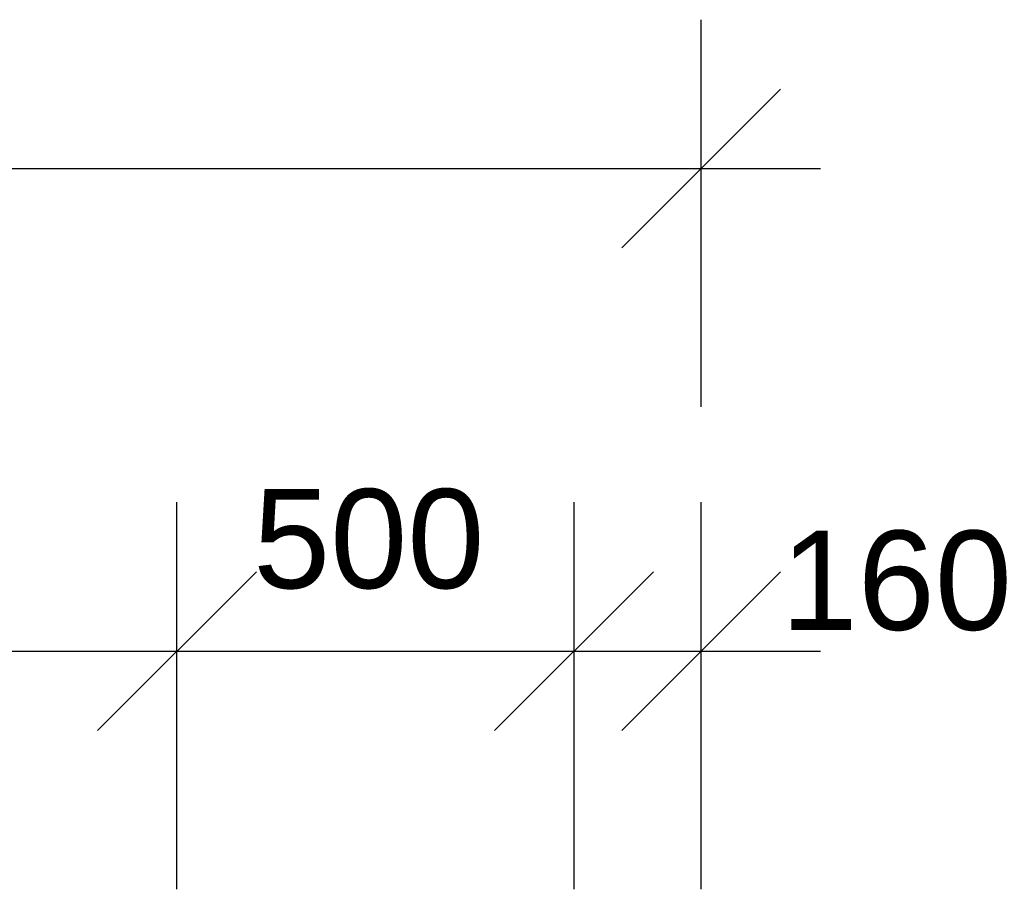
# Model space of a CAD drawing. Header units: millimetres. Extents: x -28017 to 3863, y -4271 to 20239.
# Tile 242 of 243: x -1020 to 220, y 19143 to 20239. Entities that reach past the tile are written whole.
import ezdxf

# ---------------------------------------------------------------- set-up
doc = ezdxf.new("R2010")
doc.units = ezdxf.units.MM
doc.header["$MEASUREMENT"] = 0
doc.layers.add('5._POHLED ZÁPADNÍ_2_Kóty - SP', color=7, linetype='Continuous')
doc.layers.add('5._POHLED ZÁPADNÍ_2_Nové_Kóty - SP', color=7, linetype='Continuous')
doc.styles.add('GENEROVANÝ_STYL_2', font='txt')

msp = doc.modelspace()

# ---------------------------------------------------------------- linework, layer by layer
at = {"layer": '5._POHLED ZÁPADNÍ_2_Nové_Kóty - SP', "color": 1, "linetype": 'Continuous', "lineweight": 25}
for p, q in [((-161.5, 19751.1), (-161.5, 20238.6)), ((-261.5, 19951.1), (-61.5, 20151.1)), ((-11148.1, 20051.1), (-161.5, 20051.1)), ((-161.5, 20051.1), (-11.5, 20051.1)), ((-821.7, 19143.2), (-821.7, 19630.7)), ((-321.7, 19143.2), (-321.7, 19630.7)), ((-161.5, 19143.2), (-161.5, 19630.7)), ((-721.7, 19543.2), (-921.7, 19343.2)), ((-421.7, 19343.2), (-221.7, 19543.2)), ((-61.5, 19543.2), (-261.5, 19343.2)), ((-5861.4, 19443.2), (-821.7, 19443.2)), ((-821.7, 19443.2), (-321.7, 19443.2)), ((-321.7, 19443.2), (-161.5, 19443.2)), ((-161.5, 19443.2), (-11.5, 19443.2))]:
    msp.add_line(p, q, dxfattribs=at)

# ---------------------------------------------------------------- texts
at = {"layer": '5._POHLED ZÁPADNÍ_2_Kóty - SP', "color": 1, "linetype": 'Continuous', "lineweight": 25, "char_height": 125, "width": 284.572, "attachment_point": 7, "style": 'GENEROVANÝ_STYL_2'}
for s, insert in [('\\A1;{\\pql;\\fArial|b0|i0|c0|p38;500}', (-725.8, 19520.7)), ('\\A1;{\\pql;\\fArial|b0|i0|c0|p38;160}', (-61.5, 19468.2))]:
    msp.add_mtext(s, dxfattribs=dict(at, insert=insert))

doc.saveas('drawing.dxf')
